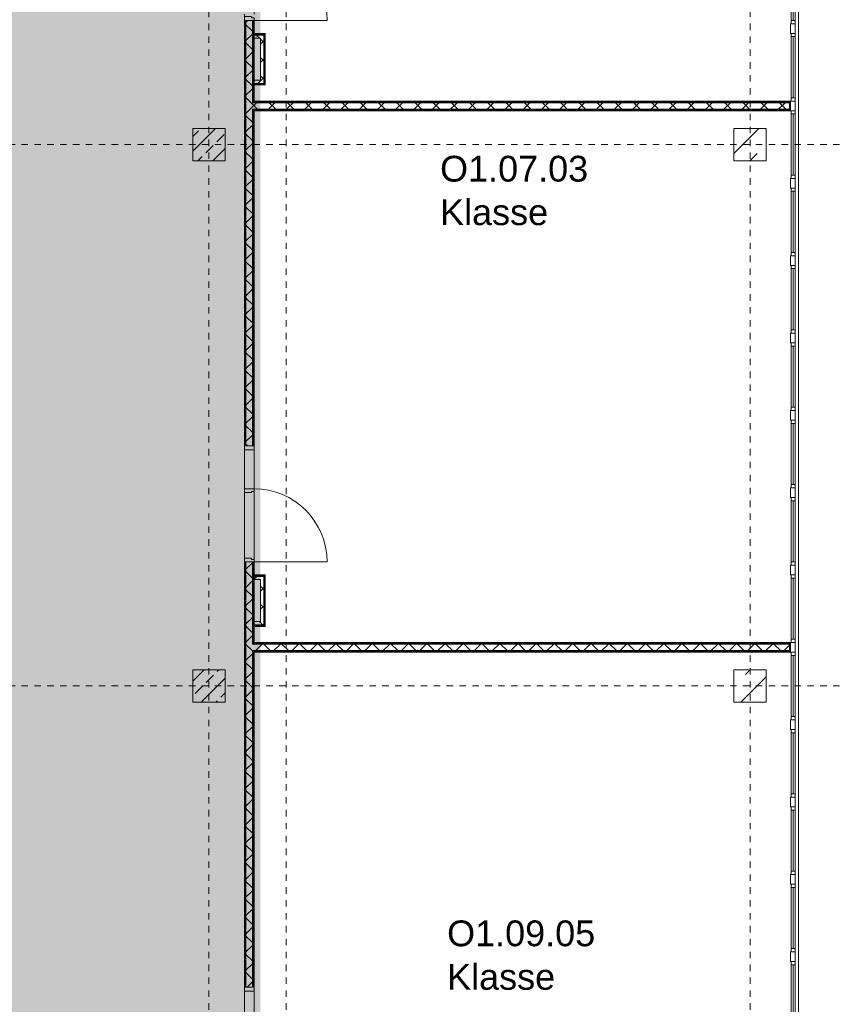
# Model space of a CAD drawing. Header units: metres. Extents: x -52 to 123, y -78 to 33.
# Tile 76 of 114: x 71 to 83, y -29 to -14. Entities that reach past the tile are written whole.
import ezdxf

# ---------------------------------------------------------------- set-up
doc = ezdxf.new("R2010")
doc.units = ezdxf.units.M
doc.linetypes.add('Rasterlinie', pattern=[0.019, 0.01, -0.003, 0.003, -0.003])
doc.linetypes.add('Über Schnittebene 1', pattern=[0.001, 0, -0.001])
for name, color, linetype, lineweight in [('A_Detailelemente', 7, 'Continuous', 9), ('A_Fassadenelemente', 7, 'Continuous', 9), ('A_Fassadenpfosten', 7, 'Continuous', 9), ('A_Fenster', 7, 'Continuous', 9), ('A_Geschossdecken', 7, 'Continuous', 9), ('A_Raster', 7, 'Continuous', 9), ('A_Räume_Beschriftung', 7, 'Continuous', 9), ('A_Tragwerksstützen', 7, 'Continuous', 9), ('A_Tragwerksstützen_Stahlbeton', 7, 'Continuous', 9), ('A_Türen', 7, 'Continuous', 9), ('A_Türen_Rahmen', 7, 'Continuous', 9), ('A_Wände', 7, 'Continuous', 9), ('A_Wände_Schraffur', 7, 'Continuous', 18)]:
    doc.layers.add(name, color=color, linetype=linetype, lineweight=lineweight)
doc.styles.add('Arial_B', font='txt', dxfattribs={"height": 0.4})
pattern_1 = [(45, (1.421, 2.104), (-0.2283955, 0.2283955), []), (45, (1.649, 2.104), (-0.2283955, 0.2283955), [0.161, -0.081])]
pattern_2 = [(45, (1.421, 2.104), (-0.3592102, 0.3592102), []), (45, (1.78, 2.104), (-0.3592102, 0.3592102), [0.254, -0.254])]
pattern_3 = [(45, (1.421, 2.104), (-0.14142136, 0.14142136), []), (135, (1.421, 2.104), (-0.14142136, -0.14142136), [])]

# ---------------------------------------------------------------- blocks, each defined once
blk = doc.blocks.new('GSH_Fassade_Fenster_1flg - GSH_Fassade_Fenster_1flg-V36-BS_Übersicht_O1_BRANDSCHUTZ')
at = {"layer": 'A_Fassadenelemente'}
for p, q in [((-0.475, 0.015), (-0.525, 0.015)), ((-0.525, 0.015), (-0.525, -0.045)), ((-0.475, -0.045), (-0.475, 0.015)), ((-0.475, 0.015), (0.475, 0.015)), ((0.525, 0.015), (0.475, 0.015)), ((0.475, 0.015), (0.475, -0.045)), ((0.525, -0.045), (0.525, 0.015)), ((-0.525, -0.045), (-0.475, -0.045)), ((0.475, -0.015), (-0.475, -0.015)), ((0.475, -0.045), (-0.475, -0.045)), ((0.475, -0.045), (0.525, -0.045))]:
    blk.add_line(p, q, dxfattribs=at)
blk = doc.blocks.new('Pfosten rechteckig - 150x75-V37-BS_Übersicht_O1_BRANDSCHUTZ')
at = {"layer": 'A_Fassadenpfosten'}
for p, q in [((-0.075, 0.06), (0.075, 0.06)), ((-0.075, -0.015), (-0.075, 0.06)), ((0.075, 0.06), (0.075, -0.015)), ((0.075, -0.015), (-0.075, -0.015))]:
    blk.add_line(p, q, dxfattribs=at)
blk = doc.blocks.new('GSH_Tuer_I_1flg_SZ_OL_SL - 1800_1135x3200_2135_Voll-4240665-BS_Übersicht_O1_BRANDSCHUTZ')
at = {"layer": 'A_Türen'}
for p, q in [((0.9, 1.224), (0.9, 0.089)), ((-0.235, 0.089), (-0.9, 0.089))]:
    blk.add_line(p, q, dxfattribs=at)
at = {"layer": 'A_Türen', "linetype": 'Über Schnittebene 1'}
for p, q in [((-0.9, 0.089), (0.9, 0.089)), ((0.9, -0.061), (-0.9, -0.061))]:
    blk.add_line(p, q, dxfattribs=at)
at = {"layer": 'A_Türen'}
blk.add_arc((0.9, 0.089), 1.135, 90, 180, dxfattribs=at)
at = {"layer": 'A_Türen_Rahmen'}
for p, q in [((-0.84, 0.089), (-0.9, 0.089)), ((-0.84, -0.061), (-0.84, 0.089)), ((-0.235, 0.089), (-0.84, 0.089)), ((-0.195, 0.089), (-0.235, 0.089)), ((-0.235, 0.089), (-0.235, -0.061)), ((-0.195, 0.049), (-0.195, 0.089)), ((-0.175, 0.049), (-0.195, 0.049)), ((-0.175, -0.061), (-0.175, 0.049)), ((0.86, 0.049), (0.84, 0.049)), ((0.84, 0.049), (0.84, -0.061)), ((0.9, 0.089), (0.86, 0.089)), ((0.86, 0.089), (0.86, 0.049)), ((-0.9, -0.061), (-0.84, -0.061)), ((-0.84, -0.061), (-0.235, -0.061)), ((-0.235, -0.061), (-0.175, -0.061)), ((0.84, -0.061), (0.9, -0.061))]:
    blk.add_line(p, q, dxfattribs=at)
blk = doc.blocks.new('Fensterbank1 - Fensterbank-6073046-BS_Übersicht_O1_BRANDSCHUTZ')
at = {"layer": 'A_Fenster'}
blk.add_line((82.707, -8.207), (82.707, -30.867), dxfattribs=at)

msp = doc.modelspace()

# ---------------------------------------------------------------- hatches: boundary and pattern name
at = {"layer": 'A_Detailelemente', "true_color": 0xc2e2c4}
msp.add_hatch(color=254, dxfattribs=at).paths.add_polyline_path([(69.73, -33.197), (74.106, -33.197), (74.106, -7.947), (74.086, -7.947), (74.086, -3.447), (74.106, -3.447), (74.106, 21.898), (69.432, 21.898), (69.432, -11.847), (54.36, -11.847), (54.36, -16.422), (69.506, -16.422), (69.506, -33.197), (69.706, -33.197)], flags=0)
at = {"layer": 'A_Detailelemente', "true_color": 0xebdb14}
msp.add_hatch(color=40, dxfattribs=at).paths.add_polyline_path([(82.676, -33.447), (82.856, -33.447), (82.856, -33.047), (74.356, -33.047), (74.356, -32.272), (82.856, -32.272), (82.856, -31.922), (74.356, -31.922), (74.356, -8.347), (82.556, -8.347), (82.556, -7.947), (74.106, -7.947), (74.106, -33.197), (73.956, -33.197), (73.956, -33.347), (82.48, -33.347), (82.48, -33.447), (82.666, -33.447)], flags=0)
at = {"layer": 'A_Tragwerksstützen'}
h = msp.add_hatch(dxfattribs=at)
h.set_pattern_fill('FP_13', color=256, style=0, pattern_type=2)
h.set_pattern_definition(pattern_2)
h.paths.add_polyline_path([(82.206, -16.147), (82.206, -15.647), (81.706, -15.647), (81.706, -16.147), (82.079, -16.147)], flags=0)
h = msp.add_hatch(dxfattribs=at)
h.set_pattern_fill('FP_13', color=256, style=0, pattern_type=2)
h.set_pattern_definition(pattern_2)
h.paths.add_polyline_path([(82.079, -24.547), (82.206, -24.547), (82.206, -24.047), (81.706, -24.047), (81.706, -24.547)], flags=0)
at = {"layer": 'A_Tragwerksstützen_Stahlbeton'}
h = msp.add_hatch(dxfattribs=at)
h.set_pattern_fill('FP_3', color=256, style=0, pattern_type=2)
h.set_pattern_definition(pattern_1)
h.paths.add_polyline_path([(73.545, -16.147), (73.806, -16.147), (73.806, -15.647), (73.306, -15.647), (73.306, -16.147)], flags=0)
h = msp.add_hatch(dxfattribs=at)
h.set_pattern_fill('FP_3', color=256, style=0, pattern_type=2)
h.set_pattern_definition(pattern_1)
h.paths.add_polyline_path([(73.806, -24.547), (73.806, -24.047), (73.306, -24.047), (73.306, -24.547)], flags=0)
at = {"layer": 'A_Wände_Schraffur', "lineweight": 9}
h = msp.add_hatch(dxfattribs=at)
h.set_pattern_fill('FP_2', color=256, style=0, pattern_type=2)
h.set_pattern_definition(pattern_3)
h.paths.add_polyline_path([(74.131, -33.147), (74.231, -33.147), (74.231, -30.772), (74.131, -30.772), (74.131, -33.047)], flags=0)
h.paths.add_polyline_path([(74.131, -28.972), (74.231, -28.972), (74.231, -22.372), (74.131, -22.372), (74.131, -27.087)], flags=0)
h.paths.add_polyline_path([(74.131, -20.572), (74.231, -20.572), (74.231, -17.624), (74.131, -17.624), (74.131, -20.341)], flags=0)
h.paths.add_polyline_path([(74.231, -16.614), (74.231, -13.972), (74.131, -13.972), (74.131, -16.614), (74.156, -16.614)], flags=0)
h.paths.add_polyline_path([(74.185, -12.172), (74.231, -12.172), (74.231, -8.247), (74.131, -8.247), (74.131, -12.172)], flags=0)
h = msp.add_hatch(dxfattribs=at)
h.set_pattern_fill('FP_2', color=256, style=0, pattern_type=2)
h.set_pattern_definition(pattern_3)
h.paths.add_polyline_path([(74.256, -14.947), (74.406, -14.947), (74.406, -14.197), (74.256, -14.197), (74.256, -14.247), (74.356, -14.247), (74.356, -14.897), (74.256, -14.897)], flags=0)
h = msp.add_hatch(dxfattribs=at)
h.set_pattern_fill('FP_2', color=256, style=0, pattern_type=2)
h.set_pattern_definition(pattern_3)
h.paths.add_polyline_path([(74.244, -15.347), (82.566, -15.347), (82.566, -15.247), (74.231, -15.247), (74.231, -15.347)], flags=0)
h = msp.add_hatch(dxfattribs=at)
h.set_pattern_fill('FP_2', color=256, style=0, pattern_type=2)
h.set_pattern_definition(pattern_3)
h.paths.add_polyline_path([(74.231, -17.624), (74.231, -16.614), (74.131, -16.614), (74.131, -17.624), (74.168, -17.624)], flags=0)
h = msp.add_hatch(dxfattribs=at)
h.set_pattern_fill('FP_2', color=256, style=0, pattern_type=2)
h.set_pattern_definition(pattern_3)
h.paths.add_polyline_path([(74.256, -23.347), (74.406, -23.347), (74.406, -22.597), (74.256, -22.597), (74.256, -22.647), (74.356, -22.647), (74.356, -23.297), (74.256, -23.297)], flags=0)
h = msp.add_hatch(dxfattribs=at)
h.set_pattern_fill('FP_2', color=256, style=0, pattern_type=2)
h.set_pattern_definition(pattern_3)
h.paths.add_polyline_path([(74.244, -23.747), (82.566, -23.747), (82.566, -23.647), (74.231, -23.647), (74.231, -23.747)], flags=0)

# ---------------------------------------------------------------- linework, layer by layer
at = {"layer": 'A_Geschossdecken'}
for p, q in [((82.566, -15.222), (82.581, -15.222)), ((82.581, -15.372), (82.566, -15.372)), ((82.566, -23.622), (82.581, -23.622)), ((82.581, -23.772), (82.566, -23.772))]:
    msp.add_line(p, q, dxfattribs=at)
at = {"layer": 'A_Raster', "linetype": 'Rasterlinie'}
for p, q in [((73.556, -64.12), (73.556, 31.557)), ((74.756, -64.12), (74.756, 31.557)), ((81.956, -64.12), (81.956, 31.557)), ((9.846, -15.897), (94.587, -15.897)), ((9.846, -24.297), (94.587, -24.297))]:
    msp.add_line(p, q, dxfattribs=at)
at = {"layer": 'A_Tragwerksstützen', "lineweight": 18}
for p, q in [((82.206, -15.647), (81.706, -15.647)), ((81.706, -15.647), (81.706, -16.147)), ((82.206, -16.147), (82.206, -15.647)), ((81.706, -16.147), (82.206, -16.147)), ((82.206, -24.047), (81.706, -24.047)), ((81.706, -24.047), (81.706, -24.547)), ((82.206, -24.547), (82.206, -24.047)), ((81.706, -24.547), (82.206, -24.547))]:
    msp.add_line(p, q, dxfattribs=at)
at = {"layer": 'A_Tragwerksstützen_Stahlbeton', "lineweight": 18}
for p, q in [((73.806, -15.647), (73.306, -15.647)), ((73.306, -15.647), (73.306, -16.147)), ((73.806, -16.147), (73.806, -15.647)), ((73.306, -16.147), (73.806, -16.147)), ((73.806, -24.047), (73.306, -24.047)), ((73.306, -24.047), (73.306, -24.547)), ((73.806, -24.547), (73.806, -24.047)), ((73.306, -24.547), (73.806, -24.547))]:
    msp.add_line(p, q, dxfattribs=at)
at = {"layer": 'A_Wände', "lineweight": 18}
for p, q in [((74.106, -13.972), (74.106, -20.572)), ((74.106, -13.972), (74.256, -13.972)), ((74.256, -15.222), (74.256, -13.972)), ((74.431, -14.172), (74.256, -14.172)), ((74.431, -14.972), (74.431, -14.172)), ((74.256, -14.972), (74.431, -14.972)), ((82.566, -15.222), (74.256, -15.222)), ((82.566, -15.372), (82.566, -15.222)), ((74.256, -15.372), (74.256, -20.572)), ((74.256, -15.372), (82.566, -15.372)), ((74.106, -20.572), (74.256, -20.572)), ((74.106, -28.972), (74.106, -22.372)), ((74.106, -22.372), (74.256, -22.372)), ((74.256, -23.622), (74.256, -22.372)), ((74.431, -22.572), (74.256, -22.572)), ((74.431, -23.372), (74.431, -22.572)), ((74.256, -23.372), (74.431, -23.372)), ((82.566, -23.622), (74.256, -23.622)), ((82.566, -23.772), (82.566, -23.622)), ((74.256, -28.972), (74.256, -23.772)), ((74.256, -23.772), (82.566, -23.772)), ((74.106, -28.972), (74.256, -28.972))]:
    msp.add_line(p, q, dxfattribs=at)
at = {"layer": 'A_Wände'}
for p, q in [((74.119, -20.572), (74.119, -13.972)), ((74.131, -20.572), (74.131, -13.972)), ((74.231, -15.247), (74.231, -13.972)), ((74.244, -15.234), (74.244, -13.972)), ((74.419, -14.184), (74.256, -14.184)), ((74.406, -14.197), (74.256, -14.197)), ((74.406, -14.197), (74.406, -14.947)), ((74.419, -14.184), (74.419, -14.959)), ((74.356, -14.247), (74.256, -14.247)), ((74.356, -14.247), (74.356, -14.897)), ((74.256, -14.897), (74.356, -14.897)), ((74.256, -14.947), (74.406, -14.947)), ((74.256, -14.959), (74.419, -14.959)), ((82.566, -15.247), (74.231, -15.247)), ((82.566, -15.234), (74.244, -15.234)), ((74.231, -20.572), (74.231, -15.347)), ((82.566, -15.347), (74.231, -15.347)), ((74.244, -20.572), (74.244, -15.359)), ((82.566, -15.359), (74.244, -15.359)), ((74.106, -22.312), (74.106, -21.297)), ((74.256, -21.277), (74.256, -22.332)), ((74.119, -28.972), (74.119, -22.372)), ((74.131, -28.972), (74.131, -22.372)), ((74.231, -23.647), (74.231, -22.372)), ((74.244, -23.634), (74.244, -22.372)), ((74.419, -22.584), (74.256, -22.584)), ((74.406, -22.597), (74.256, -22.597)), ((74.406, -22.597), (74.406, -23.347)), ((74.419, -22.584), (74.419, -23.359)), ((74.356, -22.647), (74.256, -22.647)), ((74.356, -22.647), (74.356, -23.297)), ((74.256, -23.297), (74.356, -23.297)), ((74.256, -23.347), (74.406, -23.347)), ((74.256, -23.359), (74.419, -23.359)), ((82.566, -23.647), (74.231, -23.647)), ((82.566, -23.634), (74.244, -23.634)), ((74.231, -28.972), (74.231, -23.747)), ((82.566, -23.747), (74.231, -23.747)), ((74.244, -28.972), (74.244, -23.759)), ((82.566, -23.759), (74.244, -23.759))]:
    msp.add_line(p, q, dxfattribs=at)

# ---------------------------------------------------------------- block references
at = {"layer": 'A_Fassadenelemente', "rotation": 270}
for p in [(82.641, -13.497), (82.641, -14.697), (82.641, -15.897), (82.641, -17.097), (82.641, -18.297), (82.641, -19.497), (82.641, -20.697), (82.641, -21.897), (82.641, -23.097), (82.641, -24.297), (82.641, -25.497), (82.641, -26.697), (82.641, -27.897), (82.641, -29.097)]:
    msp.add_blockref('GSH_Fassade_Fenster_1flg - GSH_Fassade_Fenster_1flg-V36-BS_Übersicht_O1_BRANDSCHUTZ', p, dxfattribs=at)
at = {"layer": 'A_Fassadenpfosten', "extrusion": (0, 0, -1), "rotation": 270}
for p in [(-82.641, -14.097), (-82.641, -15.297), (-82.641, -16.497), (-82.641, -17.697), (-82.641, -18.897), (-82.641, -20.097), (-82.641, -21.297), (-82.641, -22.497), (-82.641, -23.697), (-82.641, -24.897), (-82.641, -26.097), (-82.641, -27.297), (-82.641, -28.497)]:
    msp.add_blockref('Pfosten rechteckig - 150x75-V37-BS_Übersicht_O1_BRANDSCHUTZ', p, dxfattribs=at)
at = {"layer": 'A_Fenster'}
msp.add_blockref('Fensterbank1 - Fensterbank-6073046-BS_Übersicht_O1_BRANDSCHUTZ', (0, 0), dxfattribs=at)
at = {"layer": 'A_Türen', "rotation": 270.0000000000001}
for p in [(74.167, -13.072), (74.167, -21.472), (74.167, -29.872)]:
    msp.add_blockref('GSH_Tuer_I_1flg_SZ_OL_SL - 1800_1135x3200_2135_Voll-4240665-BS_Übersicht_O1_BRANDSCHUTZ', p, dxfattribs=at)

# ---------------------------------------------------------------- texts
at = {"layer": 'A_Räume_Beschriftung', "char_height": 0.4, "attachment_point": 1, "style": 'Arial_B'}
for s, insert, width in [('O1.07.03', (77.144, -16.071), 2.83797), ('Klasse', (77.144, -16.746), 2.22869), ('O1.09.05', (77.253, -27.935), 2.83797), ('Klasse', (77.253, -28.61), 2.22869)]:
    msp.add_mtext(s, dxfattribs=dict(at, insert=insert, width=width))

doc.saveas('drawing.dxf')
